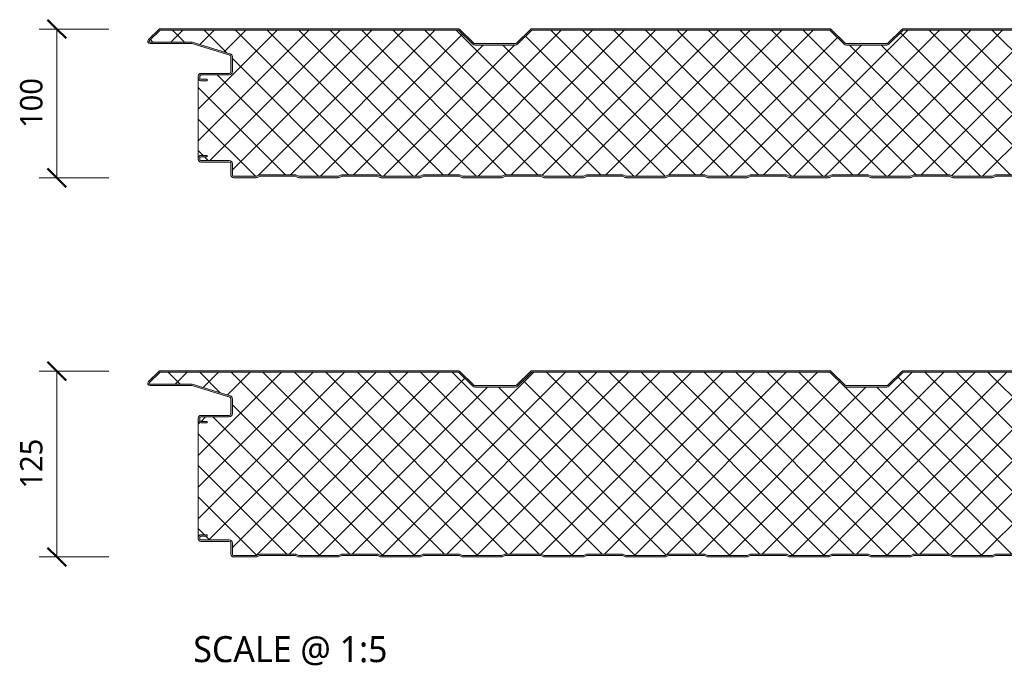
# Model space of a CAD drawing. Header units: millimetres. Extents: x 236 to 8441, y -357 to 1545.
# Tile 1 of 10: x 236 to 899, y 662 to 1098. Entities that reach past the tile are written whole.
import ezdxf

# ---------------------------------------------------------------- set-up
doc = ezdxf.new("R2010")
doc.units = ezdxf.units.MM
for name, color, linetype, lineweight in [('A-ANNO-DIMS', 211, 'Continuous', 9), ('A-ANNO-DIMS-5', 211, 'Continuous', 9), ('A-DETL-GENF', 92, 'Continuous', 13), ('G-ANNO-TEXT', 231, 'Continuous', 9)]:
    doc.layers.add(name, color=color, linetype=linetype, lineweight=lineweight)
doc.styles.add('Yu Gothic', font='Yu Gothic.ttf', dxfattribs={"height": 15})
doc.styles.add('Yu Gothic_1', font='Yu Gothic.ttf', dxfattribs={"height": 17.5})
doc.dimstyles.new('Diagonal', dxfattribs={"dimscale": 304.8, "dimtxt": 17.413553, "dimasz": 0.04101, "dimexe": 0.03937, "dimexo": 0.024606, "dimgap": 0.024606, "dimtad": 1, "dimdec": 0, "dimzin": 0, "dimdsep": 46, "dimtxsty": 'Yu Gothic', "dimblk1": 'OBLIQUE', "dimblk2": 'OBLIQUE', "dimsah": 1, "dimcen": 0.09, "dimazin": 0, "dimtfac": 1, "dimtdec": 4, "dimtix": 1, "dimtmove": 0, "dimatfit": 3, "dimfxl": 1, "dimtvp": 1, "dimtfill": 1, "dimtolj": 1, "dimtzin": 0, "dimarcsym": 2})

# ---------------------------------------------------------------- blocks, each defined once
blk = doc.blocks.new('HFX 1000 - 3 RIB - FINELINE - HFX 1000 100mm - 3 RIB - FINELINE-4449114-ALL PANELS 5')
at = {"layer": 'A-DETL-GENF'}
h = blk.add_hatch(color=256, dxfattribs=at)
h.paths.add_polyline_path([(1.9, 0), (17.49, 0.06), (17.94, 0.22), (19.54, 1), (43.5, 1), (45.51, 0.06), (46, 0), (72.49, 0.06), (72.94, 0.22), (74.5, 1), (98.5, 1), (100.51, 0.06), (101, 0), (127.49, 0.06), (127.94, 0.22), (129.5, 1), (153.61, 0.95), (155.51, 0.06), (156, 0), (182.49, 0.06), (182.94, 0.22), (184.5, 1), (208.5, 1), (210.51, 0.06), (211.47, 0), (237.49, 0.06), (237.94, 0.22), (239.5, 1), (263.5, 1), (265.51, 0.06), (266, 0), (292.49, 0.06), (292.94, 0.22), (294.5, 1), (318.5, 1), (320.51, 0.06), (321, 0), (347.49, 0.06), (347.94, 0.22), (349.5, 1), (373.5, 1), (375.51, 0.06), (376, 0), (402.49, 0.06), (402.99, 0.25), (404.5, 1), (428.5, 1), (430.51, 0.06), (431, 0), (457.49, 0.06), (457.94, 0.22), (459.5, 1), (483.5, 1), (485.51, 0.06), (486, 0), (512.49, 0.06), (512.94, 0.22), (514.5, 1), (538.5, 1), (540.51, 0.06), (541, 0), (567.49, 0.06), (567.94, 0.22), (569.5, 1), (593.5, 1), (595.51, 0.06), (596, 0), (622.49, 0.06), (622.94, 0.22), (624.5, 1), (648.5, 1), (650.51, 0.06), (651, 0), (677.49, 0.06), (677.94, 0.22), (679.5, 1), (703.5, 1), (705.51, 0.06), (706, 0), (732.49, 0.06), (732.94, 0.22), (734.59, 1), (758.5, 1), (760.51, 0.06), (761, 0), (787.49, 0.06), (787.94, 0.22), (789.5, 1), (813.5, 1), (815.51, 0.06), (816, 0), (842.49, 0.06), (842.94, 0.22), (844.5, 1), (868.5, 1), (870.51, 0.06), (871, 0), (897.49, 0.06), (897.94, 0.22), (899.5, 1), (923.5, 1), (925.51, 0.06), (926, 0), (952.49, 0.06), (952.94, 0.22), (954.5, 1), (978.5, 1), (980.51, 0.06), (981, 0), (996.6, 0.05), (996.67, 0.06), (997.1, 0.24), (997.48, 0.53), (997.8, 1), (997.94, 1.33), (998, 2.18), (998, 5.96), (997.9, 6.53), (997.76, 6.86), (997.48, 7.23), (997, 7.58), (993.22, 9.76), (992.79, 9.94), (992.32, 10), (978.89, 10.04), (978.6, 10.16), (978.35, 10.35), (978.16, 10.6), (978.04, 10.89), (978, 11.2), (978, 13.2), (977.94, 13.67), (977.76, 14.1), (977.48, 14.47), (977, 14.8), (976.67, 14.94), (976.2, 15), (972, 15), (972, 14), (976.41, 13.97), (976.77, 13.77), (976.98, 13.41), (977, 13.2), (977, 11.2), (977.08, 10.63), (977.3, 10.1), (977.65, 9.64), (978.1, 9.29), (978.74, 9.06), (979.2, 9), (992.54, 9), (996.77, 6.53), (996.98, 6.17), (997, 5.96), (996.98, 1.59), (996.77, 1.23), (996.41, 1.03), (996.2, 1), (980.74, 1), (978.63, 2), (954.27, 2), (952.27, 1), (925.74, 1), (923.74, 2), (899.27, 2), (897.27, 1), (870.74, 1), (868.74, 2), (844.27, 2), (842.27, 1), (815.74, 1), (813.74, 2), (789.27, 2), (787.27, 1), (760.74, 1), (758.74, 2), (734.27, 2), (732.27, 1), (705.74, 1), (703.74, 2), (679.27, 2), (677.27, 1), (650.74, 1), (648.74, 2), (624.27, 2), (622.27, 1), (595.74, 1), (593.74, 2), (569.27, 2), (567.27, 1), (540.74, 1), (538.74, 2), (514.27, 2), (512.27, 1), (485.74, 1), (483.74, 2), (459.27, 2), (457.27, 1), (430.74, 1), (428.74, 2), (404.27, 2), (402.27, 1), (375.74, 1), (373.74, 2), (349.27, 2), (347.27, 1), (320.74, 1), (318.74, 2), (294.27, 2), (292.27, 1), (265.74, 1), (263.74, 2), (239.27, 2), (237.27, 1), (210.74, 1), (208.74, 2), (184.27, 2), (182.27, 1), (155.74, 1), (153.74, 2), (129.27, 2), (127.27, 1), (100.74, 1), (98.74, 2), (74.27, 2), (72.27, 1), (45.74, 1), (43.74, 2), (19.27, 2), (17.27, 1), (1.59, 1.03), (1.23, 1.23), (1.03, 1.59), (1, 2.22), (1, 9.3), (0.93, 9.87), (0.71, 10.4), (0.36, 10.86), (-0.1, 11.21), (-0.63, 11.43), (-1.2, 11.5), (-20.41, 11.53), (-20.77, 11.73), (-20.97, 12.09), (-21, 12.3), (-20.97, 13.41), (-20.77, 13.77), (-20.41, 13.97), (-20.2, 14), (-16, 14), (-16, 15), (-20.41, 14.97), (-20.67, 14.94), (-21.1, 14.76), (-21.47, 14.47), (-21.76, 14.1), (-21.94, 13.67), (-22, 13.2), (-22, 12.3), (-21.9, 11.73), (-21.76, 11.4), (-21.47, 11.03), (-21, 10.7), (-20.67, 10.56), (-20.2, 10.5), (-0.89, 10.46), (-0.6, 10.34), (-0.35, 10.15), (-0.16, 9.9), (-0.04, 9.61), (0, 9.3), (0, 1.8), (0.06, 1.33), (0.24, 0.9), (0.53, 0.53), (1, 0.2), (1.33, 0.06), (1.8, 0)])
h.paths.add_polyline_path([(976.2, 65.19), (976.67, 65.26), (977.1, 65.44), (977.48, 65.72), (977.76, 66.09), (977.94, 66.53), (978, 66.99), (978.04, 69.31), (978.16, 69.59), (978.35, 69.84), (978.63, 70.05), (978.89, 70.15), (979.2, 70.19), (992.54, 70.22), (992.79, 70.26), (993.22, 70.44), (997.1, 72.67), (997.48, 72.96), (997.76, 73.33), (997.94, 73.77), (998, 74.23), (998, 78.39), (997.94, 78.86), (997.76, 79.29), (997.48, 79.67), (997, 79.99), (996.6, 80.14), (996.04, 80.19), (966.68, 80.15), (966.6, 80.14), (966.18, 79.97), (965.23, 79.32), (964.77, 79.32), (964.36, 79.52), (964.2, 79.7), (963.65, 80.04), (963.41, 80.14), (962.95, 80.19), (953.89, 80.24), (953.47, 80.46), (953.35, 80.55), (953.16, 80.79), (953.04, 81.08), (953, 81.39), (953, 88.39), (952.94, 88.86), (952.65, 89.44), (952.48, 89.67), (952, 89.99), (951.67, 90.13), (950.84, 90.19), (913.85, 90.23), (913.56, 90.35), (913.07, 90.77), (903.63, 99.9), (903.47, 99.99), (902.99, 100.15), (902.66, 100.19), (702.34, 100.15), (702.05, 100.07), (701.61, 99.83), (701.41, 99.68), (691.73, 90.34), (691.48, 90.23), (691.03, 90.19), (663.85, 90.23), (663.56, 90.35), (663.05, 90.8), (653.61, 99.92), (653.55, 99.96), (652.99, 100.15), (652.66, 100.19), (452.34, 100.15), (452.06, 100.07), (451.71, 99.91), (451.41, 99.68), (441.74, 90.34), (441.32, 90.21), (441.18, 90.19), (413.85, 90.23), (413.56, 90.35), (413.07, 90.77), (403.62, 99.91), (403.44, 100.01), (402.99, 100.15), (402.67, 100.19), (202.34, 100.15), (202.01, 100.06), (201.68, 99.89), (201.41, 99.68), (191.74, 90.34), (191.48, 90.23), (191.18, 90.19), (163.85, 90.23), (163.45, 90.44), (163.01, 90.84), (153.59, 99.93), (153.45, 100.01), (152.99, 100.15), (152.67, 100.19), (-47.66, 100.15), (-47.79, 100.14), (-48.22, 99.96), (-48.7, 99.58), (-55.75, 92.65), (-55.95, 92.11), (-55.99, 91.93), (-55.95, 91.44), (-55.88, 91.19), (-55.7, 90.86), (-55.44, 90.58), (-55.13, 90.37), (-54.54, 90.21), (-53.99, 90.19), (-26.2, 90.15), (-0.56, 82.27), (-0.33, 82.09), (-0.15, 81.85), (-0.04, 81.56), (0, 81.26), (-0.04, 71.08), (-0.16, 70.79), (-0.35, 70.55), (-0.63, 70.34), (-0.89, 70.24), (-1.2, 70.19), (-20.41, 70.17), (-20.67, 70.13), (-21.1, 69.95), (-21.47, 69.67), (-21.8, 69.19), (-21.94, 68.86), (-22, 68.39), (-22, 66.99), (-21.94, 66.53), (-21.76, 66.09), (-21.47, 65.72), (-21.1, 65.44), (-20.67, 65.26), (-20.2, 65.19), (-16, 65.19), (-16, 66.19), (-20.41, 66.22), (-20.77, 66.43), (-20.97, 66.79), (-21, 66.99), (-20.97, 68.6), (-20.77, 68.96), (-20.41, 69.17), (-20.2, 69.19), (-1.2, 69.19), (-0.63, 69.27), (-0.1, 69.49), (0.36, 69.84), (0.71, 70.29), (0.93, 70.83), (1, 71.39), (1, 81.26), (0.93, 81.82), (0.72, 82.34), (0.39, 82.79), (-0.05, 83.14), (-0.56, 83.37), (-26.2, 91.19), (-54.54, 91.21), (-54.82, 91.37), (-54.97, 91.62), (-54.99, 91.87), (-54.88, 92.14), (-54.67, 92.37), (-47.66, 99.19), (152.99, 99.19), (162.62, 89.82), (163.07, 89.48), (163.6, 89.27), (164.16, 89.19), (191.18, 89.19), (191.74, 89.27), (192.26, 89.48), (192.71, 89.82), (202.34, 99.19), (402.99, 99.19), (412.62, 89.82), (413.07, 89.48), (413.59, 89.27), (414.15, 89.19), (441.18, 89.19), (441.74, 89.27), (442.26, 89.48), (442.71, 89.82), (452.34, 99.19), (652.99, 99.19), (662.62, 89.82), (663.07, 89.48), (663.59, 89.27), (664.15, 89.19), (691.17, 89.19), (691.73, 89.27), (692.26, 89.48), (692.71, 89.82), (702.34, 99.19), (902.99, 99.19), (912.62, 89.82), (913.07, 89.48), (913.59, 89.27), (914.15, 89.19), (951.41, 89.17), (951.77, 88.96), (951.98, 88.6), (952, 88.39), (952, 81.39), (952.08, 80.83), (952.3, 80.29), (952.65, 79.84), (953.1, 79.49), (953.63, 79.27), (954.2, 79.19), (963.33, 79.19), (963.65, 78.82), (964.05, 78.53), (964.51, 78.35), (965, 78.29), (965.67, 78.42), (965.95, 78.53), (966.36, 78.82), (966.68, 79.19), (996.41, 79.17), (996.77, 78.96), (996.98, 78.6), (997, 78.39), (996.98, 74.03), (996.77, 73.67), (996.6, 73.54), (992.54, 71.19), (979.2, 71.19), (978.63, 71.12), (978.1, 70.9), (977.65, 70.55), (977.3, 70.09), (977.08, 69.56), (977, 68.99), (976.98, 66.79), (976.77, 66.43), (976.41, 66.22), (976.2, 66.19), (972, 66.19), (972, 65.19), (972.99, 65.19)])
h = blk.add_hatch(dxfattribs=at)
h.set_pattern_fill('FP_3', color=256, style=0, pattern_type=2)
h.set_pattern_definition([(45, (-378.583, -991.559), (-10.6066, 10.6066), []), (135, (-378.583, -991.559), (-10.6066, -10.6066), [])])
h.paths.add_polyline_path([(17.27, 1), (19.27, 2), (43.74, 2), (45.74, 1), (72.27, 1), (74.27, 2), (98.74, 2), (100.74, 1), (127.27, 1), (129.27, 2), (153.74, 2), (155.74, 1), (182.27, 1), (184.27, 2), (208.74, 2), (210.74, 1), (237.27, 1), (239.27, 2), (263.74, 2), (265.74, 1), (292.27, 1), (294.27, 2), (318.74, 2), (320.74, 1), (347.27, 1), (349.27, 2), (373.74, 2), (375.74, 1), (402.27, 1), (404.27, 2), (428.74, 2), (430.74, 1), (457.27, 1), (459.27, 2), (483.74, 2), (485.74, 1), (512.27, 1), (514.27, 2), (538.74, 2), (540.74, 1), (567.27, 1), (569.27, 2), (593.74, 2), (595.74, 1), (622.27, 1), (624.27, 2), (648.74, 2), (650.74, 1), (677.27, 1), (679.27, 2), (703.74, 2), (705.74, 1), (732.27, 1), (734.27, 2), (758.74, 2), (760.74, 1), (787.27, 1), (789.27, 2), (813.74, 2), (815.74, 1), (842.27, 1), (844.27, 2), (868.74, 2), (870.74, 1), (897.27, 1), (899.27, 2), (923.74, 2), (925.74, 1), (952.27, 1), (954.27, 2), (978.74, 2), (980.74, 1), (996.41, 1.03), (996.77, 1.23), (996.9, 1.4), (997, 1.8), (997, 5.96), (996.9, 6.36), (996.6, 6.65), (992.54, 9), (979.2, 9), (978.63, 9.07), (978.1, 9.29), (977.65, 9.64), (977.3, 10.1), (977.08, 10.63), (977, 11.2), (977, 13.2), (976.9, 13.6), (976.6, 13.89), (976.2, 14), (972, 14), (972, 15), (976.2, 15), (976.67, 14.94), (977.1, 14.76), (977.48, 14.47), (977.76, 14.1), (977.94, 13.67), (978, 13.2), (978, 66.99), (977.94, 66.53), (977.76, 66.09), (977.48, 65.72), (977.1, 65.44), (976.67, 65.26), (976.2, 65.19), (972, 65.19), (972, 66.19), (976.41, 66.22), (976.77, 66.43), (976.9, 66.59), (977, 66.99), (977, 68.99), (977.08, 69.56), (977.3, 70.09), (977.65, 70.55), (978.1, 70.9), (978.63, 71.12), (979.2, 71.19), (992.54, 71.19), (996.77, 73.67), (996.9, 73.83), (997, 74.23), (997, 78.39), (996.9, 78.79), (996.6, 79.09), (996.2, 79.19), (966.68, 79.19), (966.36, 78.82), (965.95, 78.53), (965.49, 78.35), (965, 78.29), (964.51, 78.35), (964.05, 78.53), (963.65, 78.82), (963.33, 79.19), (954.2, 79.19), (953.63, 79.27), (953.1, 79.49), (952.65, 79.84), (952.3, 80.29), (952.08, 80.83), (952, 81.39), (952, 88.39), (951.9, 88.79), (951.6, 89.09), (951.2, 89.19), (914.15, 89.19), (913.59, 89.27), (913.07, 89.48), (912.62, 89.82), (902.99, 99.19), (702.34, 99.19), (692.71, 89.82), (692.26, 89.48), (691.73, 89.27), (691.17, 89.19), (664.15, 89.19), (663.59, 89.27), (663.07, 89.48), (662.62, 89.82), (652.99, 99.19), (452.34, 99.19), (442.71, 89.82), (442.26, 89.48), (441.74, 89.27), (441.18, 89.19), (414.15, 89.19), (413.59, 89.27), (413.07, 89.48), (412.62, 89.82), (402.99, 99.19), (202.34, 99.19), (192.71, 89.82), (192.26, 89.48), (191.74, 89.27), (191.18, 89.19), (164.16, 89.19), (163.6, 89.27), (163.07, 89.48), (162.62, 89.82), (152.99, 99.19), (-47.66, 99.19), (-54.91, 92.11), (-54.97, 91.99), (-54.95, 91.57), (-54.79, 91.34), (-54.54, 91.21), (-54.4, 91.19), (-26.2, 91.19), (-0.56, 83.37), (-0.05, 83.14), (0.39, 82.79), (0.72, 82.34), (0.93, 81.82), (1, 81.26), (1, 71.39), (0.93, 70.83), (0.71, 70.29), (0.36, 69.84), (-0.1, 69.49), (-0.63, 69.27), (-1.2, 69.19), (-20.41, 69.17), (-20.77, 68.96), (-20.89, 68.79), (-21, 68.39), (-21, 66.99), (-20.89, 66.59), (-20.6, 66.3), (-20.2, 66.19), (-16, 66.19), (-16, 65.19), (-20.2, 65.19), (-20.67, 65.26), (-21.1, 65.44), (-21.47, 65.72), (-21.76, 66.09), (-21.94, 66.53), (-22, 66.99), (-22, 13.2), (-21.94, 13.67), (-21.76, 14.1), (-21.47, 14.47), (-21.1, 14.76), (-20.67, 14.94), (-20.2, 15), (-16, 15), (-16, 14), (-20.41, 13.97), (-20.77, 13.77), (-20.89, 13.6), (-21, 13.2), (-21, 12.3), (-20.89, 11.9), (-20.6, 11.61), (-20.2, 11.5), (-1.2, 11.5), (-0.63, 11.43), (-0.1, 11.21), (0.36, 10.86), (0.71, 10.4), (0.93, 9.87), (1, 9.3), (1, 1.8), (1.11, 1.4), (1.4, 1.11), (1.8, 1)])
for p, q in [((-48.59, 99.68), (-55.51, 92.94)), ((152.67, 100.19), (-47.33, 100.19)), ((163.32, 90.53), (153.93, 99.68)), ((201.41, 99.68), (192.02, 90.53)), ((402.67, 100.19), (202.67, 100.19)), ((413.32, 90.53), (403.92, 99.68)), ((451.41, 99.68), (442.01, 90.53)), ((652.66, 100.19), (452.66, 100.19)), ((-47.66, 99.19), (-54.82, 92.22)), ((152.99, 99.19), (-47.66, 99.19)), ((162.62, 89.82), (152.99, 99.19)), ((202.34, 99.19), (192.71, 89.82)), ((402.99, 99.19), (202.34, 99.19)), ((412.62, 89.82), (402.99, 99.19)), ((452.34, 99.19), (442.71, 89.82)), ((652.99, 99.19), (452.34, 99.19)), ((-54.4, 91.19), (-26.2, 91.19)), ((-54.4, 90.19), (-26.35, 90.19)), ((-26.35, 90.19), (-0.85, 82.41)), ((-26.2, 91.19), (-0.56, 83.37)), ((191.18, 90.19), (164.16, 90.19)), ((191.18, 89.19), (164.16, 89.19)), ((441.18, 90.19), (414.15, 90.19)), ((441.18, 89.19), (414.15, 89.19)), ((0, 81.26), (0, 71.39)), ((1, 81.26), (1, 71.39)), ((-22, 68.39), (-22, 66.99)), ((-22, 66.99), (-22, 13.2)), ((-21, 68.39), (-21, 66.99)), ((-1.2, 70.19), (-20.2, 70.19)), ((-1.2, 69.19), (-20.2, 69.19)), ((-20.2, 66.19), (-16, 66.19)), ((-16, 65.19), (-20.2, 65.19)), ((-16, 66.19), (-16, 65.19)), ((-20.2, 15), (-16, 15)), ((-16, 14), (-20.2, 14)), ((-16, 15), (-16, 14)), ((-22, 13.2), (-22, 12.3)), ((-21, 13.2), (-21, 12.3)), ((-20.2, 11.5), (-1.2, 11.5)), ((-20.2, 10.5), (-1.2, 10.5)), ((0, 9.3), (0, 1.8)), ((1, 9.3), (1, 1.8)), ((1.8, 1), (17.27, 1)), ((17.27, 1), (19.27, 2)), ((17.94, 0.22), (19.5, 1)), ((19.27, 2), (43.74, 2)), ((19.5, 1), (43.5, 1)), ((43.5, 1), (45.06, 0.22)), ((43.74, 2), (45.74, 1)), ((45.74, 1), (72.27, 1)), ((72.27, 1), (74.27, 2)), ((72.94, 0.22), (74.5, 1)), ((74.27, 2), (98.74, 2)), ((74.5, 1), (98.5, 1)), ((98.5, 1), (100.06, 0.22)), ((98.74, 2), (100.74, 1)), ((100.74, 1), (127.27, 1)), ((127.27, 1), (129.27, 2)), ((127.94, 0.22), (129.5, 1)), ((129.27, 2), (153.74, 2)), ((129.5, 1), (153.5, 1)), ((153.5, 1), (155.06, 0.22)), ((153.74, 2), (155.74, 1)), ((155.74, 1), (182.27, 1)), ((182.27, 1), (184.27, 2)), ((182.94, 0.22), (184.5, 1)), ((184.27, 2), (208.74, 2)), ((184.5, 1), (208.5, 1)), ((208.5, 1), (210.06, 0.22)), ((208.74, 2), (210.74, 1)), ((210.74, 1), (237.27, 1)), ((237.27, 1), (239.27, 2)), ((237.94, 0.22), (239.5, 1)), ((239.27, 2), (263.74, 2)), ((239.5, 1), (263.5, 1)), ((263.5, 1), (265.06, 0.22)), ((263.74, 2), (265.74, 1)), ((265.74, 1), (292.27, 1)), ((292.27, 1), (294.27, 2)), ((292.94, 0.22), (294.5, 1)), ((294.27, 2), (318.74, 2)), ((294.5, 1), (318.5, 1)), ((318.5, 1), (320.06, 0.22)), ((318.74, 2), (320.74, 1)), ((320.74, 1), (347.27, 1)), ((347.27, 1), (349.27, 2)), ((347.94, 0.22), (349.5, 1)), ((349.27, 2), (373.74, 2)), ((349.5, 1), (373.5, 1)), ((373.5, 1), (375.06, 0.22)), ((373.74, 2), (375.74, 1)), ((375.74, 1), (402.27, 1)), ((402.27, 1), (404.27, 2)), ((402.94, 0.22), (404.5, 1)), ((404.27, 2), (428.74, 2)), ((404.5, 1), (428.5, 1)), ((428.5, 1), (430.06, 0.22)), ((428.74, 2), (430.74, 1)), ((430.74, 1), (457.27, 1)), ((457.27, 1), (459.27, 2)), ((457.94, 0.22), (459.5, 1)), ((459.27, 2), (483.74, 2)), ((459.5, 1), (483.5, 1)), ((483.5, 1), (485.06, 0.22)), ((483.74, 2), (485.74, 1)), ((485.74, 1), (512.27, 1)), ((486, 0), (512.01, 0)), ((512.27, 1), (514.27, 2)), ((512.94, 0.22), (514.5, 1)), ((514.27, 2), (538.74, 2)), ((514.5, 1), (538.5, 1)), ((1.8, 0), (17.01, 0)), ((46, 0), (72.01, 0)), ((101, 0), (127.01, 0)), ((156, 0), (182.01, 0)), ((211, 0), (237.01, 0)), ((266, 0), (292.01, 0)), ((321, 0), (347.01, 0)), ((376, 0), (402.01, 0)), ((431, 0), (457.01, 0))]:
    blk.add_line(p, q, dxfattribs=at)
for centre, radius, start, end in [((-47.33, 98.39), 1.8, 90, 134.24149), ((152.67, 98.39), 1.8, 45.75851, 90), ((202.67, 98.39), 1.8, 90, 134.24149), ((402.67, 98.39), 1.8, 45.75851, 90), ((452.66, 98.39), 1.8, 90, 134.24149), ((-54.4, 91.79), 1.6, 134.24149, 270), ((-54.4, 91.79), 0.6, 134.24149, 270), ((164.16, 91.39), 2.2, 225.75851, 270), ((164.16, 91.39), 1.2, 225.75851, 270), ((191.18, 91.39), 1.2, 270, 314.24149), ((191.18, 91.39), 2.2, 270, 314.24149), ((414.15, 91.39), 2.2, 225.75851, 270), ((414.15, 91.39), 1.2, 225.75851, 270), ((441.18, 91.39), 1.2, 270, 314.24149), ((441.18, 91.39), 2.2, 270, 314.24149), ((-1.2, 81.26), 1.2, 360, 73.02327), ((-1.2, 81.26), 2.2, 360, 73.02327), ((-20.2, 68.39), 1.8, 90, 180), ((-20.2, 66.99), 1.8, 180, 270), ((-20.2, 68.39), 0.8, 90, 180), ((-20.2, 68.39), 0.8, 150, 180), ((-20.2, 66.99), 0.8, 180, 210), ((-20.2, 66.99), 0.8, 180, 270), ((-1.2, 71.39), 1.2, 270, 360), ((-1.2, 71.39), 2.2, 270, 360), ((-20.2, 13.2), 1.8, 90, 180), ((-20.2, 13.2), 0.8, 90, 180), ((-20.2, 13.2), 0.8, 150, 180), ((-20.2, 12.3), 1.8, 180, 270), ((-20.2, 12.3), 0.8, 180, 210), ((-20.2, 12.3), 0.8, 180, 270), ((-1.2, 9.3), 2.2, 0, 90), ((-1.2, 9.3), 1.2, 360, 90), ((1.8, 1.8), 1.8, 180, 270), ((1.8, 1.8), 0.8, 180, 210), ((1.8, 1.8), 0.8, 180, 270), ((17.01, 2.1), 2.1, 270, 296.56505), ((46, 2.1), 2.1, 243.43495, 270), ((72.01, 2.1), 2.1, 270, 296.56505), ((101, 2.1), 2.1, 243.43495, 270), ((127.01, 2.1), 2.1, 270, 296.56505), ((156, 2.1), 2.1, 243.43495, 270), ((182.01, 2.1), 2.1, 270, 296.56505), ((211, 2.1), 2.1, 243.43495, 270), ((237.01, 2.1), 2.1, 270, 296.56505), ((266, 2.1), 2.1, 243.43495, 270), ((292.01, 2.1), 2.1, 270, 296.56505), ((321, 2.1), 2.1, 243.43495, 270), ((347.01, 2.1), 2.1, 270, 296.56505), ((376, 2.1), 2.1, 243.43495, 270), ((402.01, 2.1), 2.1, 270, 296.56505), ((431, 2.1), 2.1, 243.43495, 270), ((457.01, 2.1), 2.1, 270, 296.56505), ((486, 2.1), 2.1, 243.43495, 270), ((512.01, 2.1), 2.1, 270, 296.56505)]:
    blk.add_arc(centre, radius, start, end, dxfattribs=at)
blk = doc.blocks.new('HFX 1000 - 3 RIB - FINELINE - HFX 1000 125mm - 3 RIB - FINELINE-4449116-ALL PANELS 5')
at = {"layer": 'A-DETL-GENF'}
h = blk.add_hatch(color=256, dxfattribs=at)
h.paths.add_polyline_path([(1.8, 0), (17.49, 0.06), (17.94, 0.22), (19.5, 1), (43.5, 1), (45.51, 0.06), (46, 0), (72.49, 0.06), (72.94, 0.22), (74.5, 1), (98.5, 1), (100.51, 0.06), (101, 0), (127.49, 0.06), (127.94, 0.22), (129.5, 1), (153.5, 1), (155.51, 0.06), (156, 0), (182.49, 0.06), (182.94, 0.22), (184.5, 1), (208.5, 1), (210.51, 0.06), (211.47, 0), (237.49, 0.06), (237.94, 0.22), (239.57, 1), (263.5, 1), (265.51, 0.06), (266, 0), (292.49, 0.06), (292.94, 0.22), (294.5, 1), (318.5, 1), (320.51, 0.06), (321, 0), (347.49, 0.06), (347.94, 0.22), (349.5, 1), (373.5, 1), (375.51, 0.06), (376, 0), (402.49, 0.06), (402.94, 0.22), (404.5, 1), (428.5, 1), (430.51, 0.06), (431, 0), (457.49, 0.06), (457.94, 0.22), (459.5, 1), (483.5, 1), (485.51, 0.06), (486, 0), (512.49, 0.06), (512.94, 0.22), (514.5, 1), (538.5, 1), (540.51, 0.06), (541, 0), (567.49, 0.06), (567.94, 0.22), (569.5, 1), (593.5, 1), (595.51, 0.06), (596, 0), (622.49, 0.06), (622.94, 0.22), (624.5, 1), (648.5, 1), (650.51, 0.06), (651, 0), (677.49, 0.06), (677.94, 0.22), (679.5, 1), (703.5, 1), (705.51, 0.06), (706, 0), (732.49, 0.06), (732.94, 0.22), (734.53, 1), (758.5, 1), (760.51, 0.06), (761, 0), (787.49, 0.06), (787.94, 0.22), (789.5, 1), (813.5, 1), (815.51, 0.06), (816, 0), (842.49, 0.06), (842.94, 0.22), (844.5, 1), (868.5, 1), (870.51, 0.06), (871, 0), (897.49, 0.06), (897.94, 0.22), (899.5, 1), (923.5, 1), (925.51, 0.06), (926, 0), (952.49, 0.06), (952.94, 0.22), (954.5, 1), (978.5, 1), (980.51, 0.06), (981, 0), (996.6, 0.05), (996.67, 0.06), (997.1, 0.24), (997.48, 0.53), (997.8, 1), (997.94, 1.33), (998, 2.18), (998, 5.96), (997.9, 6.53), (997.76, 6.86), (997.48, 7.23), (997, 7.58), (993.22, 9.76), (992.79, 9.94), (992.32, 10), (978.89, 10.04), (978.6, 10.16), (978.35, 10.35), (978.16, 10.6), (978.04, 10.89), (978, 11.2), (978, 13.2), (977.94, 13.67), (977.76, 14.1), (977.48, 14.47), (977, 14.8), (976.67, 14.94), (976.2, 15), (972, 15), (972, 14), (976.41, 13.97), (976.77, 13.77), (976.98, 13.41), (977, 13.2), (977, 11.2), (977.08, 10.63), (977.3, 10.1), (977.65, 9.64), (978.1, 9.29), (978.74, 9.06), (979.2, 9), (992.54, 9), (996.77, 6.53), (996.98, 6.17), (997, 5.96), (996.98, 1.59), (996.77, 1.23), (996.41, 1.03), (996.2, 1), (980.74, 1), (978.63, 2), (954.27, 2), (952.27, 1), (925.74, 1), (923.74, 2), (899.27, 2), (897.27, 1), (870.74, 1), (868.74, 2), (844.27, 2), (842.27, 1), (815.74, 1), (813.74, 2), (789.27, 2), (787.27, 1), (760.74, 1), (758.74, 2), (734.27, 2), (732.27, 1), (705.74, 1), (703.74, 2), (679.27, 2), (677.27, 1), (650.74, 1), (648.74, 2), (624.27, 2), (622.27, 1), (595.74, 1), (593.74, 2), (569.27, 2), (567.27, 1), (540.74, 1), (538.74, 2), (514.27, 2), (512.27, 1), (485.74, 1), (483.74, 2), (459.27, 2), (457.27, 1), (430.74, 1), (428.74, 2), (404.27, 2), (402.27, 1), (375.74, 1), (373.74, 2), (349.27, 2), (347.27, 1), (320.74, 1), (318.74, 2), (294.27, 2), (292.27, 1), (265.74, 1), (263.74, 2), (239.27, 2), (237.27, 1), (210.74, 1), (208.74, 2), (184.27, 2), (182.27, 1), (155.74, 1), (153.74, 2), (129.27, 2), (127.27, 1), (100.74, 1), (98.74, 2), (74.27, 2), (72.27, 1), (45.74, 1), (43.74, 2), (19.27, 2), (17.27, 1), (1.59, 1.03), (1.23, 1.23), (1.03, 1.59), (1, 2), (1, 9.3), (0.93, 9.87), (0.71, 10.4), (0.36, 10.86), (-0.1, 11.21), (-0.63, 11.43), (-1.2, 11.5), (-20.41, 11.53), (-20.77, 11.73), (-20.97, 12.09), (-21, 12.3), (-20.97, 13.41), (-20.77, 13.77), (-20.41, 13.97), (-20.2, 14), (-16, 14), (-16, 15), (-20.41, 14.97), (-20.67, 14.94), (-21.1, 14.76), (-21.47, 14.47), (-21.76, 14.1), (-21.94, 13.67), (-22, 13.2), (-22, 12.3), (-21.9, 11.73), (-21.76, 11.4), (-21.47, 11.03), (-21, 10.7), (-20.67, 10.56), (-20.2, 10.5), (-0.89, 10.46), (-0.6, 10.34), (-0.35, 10.15), (-0.1, 9.75), (-0.04, 9.61), (0, 9.3), (0.02, 1.68), (0.11, 1.22), (0.24, 0.9), (0.53, 0.53), (1, 0.2), (1.33, 0.06), (1.59, 0.03)])
h.paths.add_polyline_path([(976.2, 90.19), (976.67, 90.26), (977.1, 90.44), (977.48, 90.72), (977.76, 91.09), (977.94, 91.53), (978, 91.99), (978.04, 94.31), (978.16, 94.59), (978.35, 94.84), (978.63, 95.05), (978.89, 95.15), (979.2, 95.19), (992.54, 95.22), (992.79, 95.26), (993.22, 95.44), (997.1, 97.67), (997.48, 97.96), (997.76, 98.33), (997.94, 98.77), (998, 99.23), (998, 103.39), (997.94, 103.86), (997.76, 104.29), (997.48, 104.67), (997, 104.99), (996.6, 105.14), (996.04, 105.19), (966.68, 105.15), (966.6, 105.14), (966.18, 104.97), (965.23, 104.32), (964.77, 104.32), (964.36, 104.52), (964.2, 104.7), (963.65, 105.04), (963.41, 105.14), (962.95, 105.19), (953.89, 105.24), (953.6, 105.36), (953.35, 105.55), (953.1, 105.94), (953.04, 106.08), (953, 106.39), (953, 113.39), (952.94, 113.86), (952.65, 114.44), (952.48, 114.67), (952, 114.99), (951.67, 115.13), (950.84, 115.19), (913.85, 115.23), (913.56, 115.35), (913.07, 115.77), (903.92, 124.68), (903.39, 125.03), (902.99, 125.15), (902.66, 125.19), (702.34, 125.15), (702.1, 125.09), (701.69, 124.9), (701.41, 124.68), (691.73, 115.34), (691.48, 115.23), (691.06, 115.19), (663.85, 115.23), (663.56, 115.35), (663.07, 115.77), (653.64, 124.89), (653.52, 124.97), (652.99, 125.15), (652.66, 125.19), (452.34, 125.15), (452.11, 125.1), (451.78, 124.96), (451.41, 124.68), (441.74, 115.34), (441.29, 115.21), (441.18, 115.19), (413.85, 115.23), (413.56, 115.35), (413.07, 115.77), (403.63, 124.91), (403.36, 125.04), (402.99, 125.15), (402.67, 125.19), (202.34, 125.15), (202.07, 125.08), (201.77, 124.95), (201.41, 124.68), (191.74, 115.34), (191.48, 115.23), (191.18, 115.19), (163.85, 115.23), (163.57, 115.35), (163.07, 115.77), (153.93, 124.68), (153.5, 124.98), (152.99, 125.15), (152.67, 125.19), (-47.66, 125.15), (-47.79, 125.14), (-48.22, 124.96), (-48.7, 124.58), (-55.75, 117.65), (-55.95, 117.11), (-55.98, 116.71), (-55.95, 116.44), (-55.88, 116.19), (-55.7, 115.86), (-55.44, 115.58), (-55.13, 115.37), (-54.54, 115.21), (-53.99, 115.19), (-26.2, 115.15), (-0.56, 107.27), (-0.33, 107.09), (-0.15, 106.85), (-0.04, 106.56), (0, 106.14), (-0.04, 96.08), (-0.16, 95.79), (-0.35, 95.55), (-0.63, 95.34), (-0.89, 95.24), (-1.2, 95.19), (-20.41, 95.17), (-20.67, 95.13), (-21.1, 94.95), (-21.47, 94.67), (-21.8, 94.19), (-21.94, 93.86), (-22, 93.39), (-22, 91.99), (-21.94, 91.53), (-21.76, 91.09), (-21.47, 90.72), (-21.1, 90.44), (-20.67, 90.26), (-20.2, 90.19), (-16, 90.19), (-16, 91.19), (-20.41, 91.22), (-20.77, 91.43), (-20.97, 91.79), (-21, 91.99), (-20.97, 93.6), (-20.77, 93.96), (-20.41, 94.17), (-20.2, 94.19), (-1.2, 94.19), (-0.63, 94.27), (-0.1, 94.49), (0.36, 94.84), (0.71, 95.29), (0.93, 95.83), (1, 96.39), (1, 106.26), (0.93, 106.83), (0.72, 107.34), (0.39, 107.79), (-0.05, 108.14), (-0.56, 108.37), (-26.2, 116.19), (-54.54, 116.21), (-54.82, 116.37), (-54.95, 116.57), (-54.99, 116.87), (-54.88, 117.14), (-54.67, 117.37), (-47.66, 124.19), (152.99, 124.19), (162.62, 114.82), (163.07, 114.48), (163.6, 114.27), (164.16, 114.19), (191.18, 114.19), (191.74, 114.27), (192.26, 114.48), (192.71, 114.82), (202.34, 124.19), (402.99, 124.19), (412.62, 114.82), (413.07, 114.48), (413.59, 114.27), (414.15, 114.19), (441.18, 114.19), (441.74, 114.27), (442.26, 114.48), (442.71, 114.82), (452.34, 124.19), (652.99, 124.19), (662.62, 114.82), (663.07, 114.48), (663.59, 114.27), (664.15, 114.19), (691.17, 114.19), (691.73, 114.27), (692.26, 114.48), (692.71, 114.82), (702.34, 124.19), (902.99, 124.19), (912.62, 114.82), (913.07, 114.48), (913.59, 114.27), (914.15, 114.19), (951.41, 114.17), (951.77, 113.96), (951.98, 113.6), (952, 113.39), (952, 106.39), (952.08, 105.83), (952.3, 105.29), (952.65, 104.84), (953.1, 104.49), (953.63, 104.27), (954.2, 104.19), (963.33, 104.19), (963.65, 103.82), (964.05, 103.53), (964.51, 103.35), (965, 103.29), (965.67, 103.42), (965.95, 103.53), (966.36, 103.82), (966.68, 104.19), (996.41, 104.17), (996.77, 103.96), (996.98, 103.6), (997, 103.39), (996.98, 99.03), (996.77, 98.67), (996.6, 98.54), (992.54, 96.19), (979.2, 96.19), (978.63, 96.12), (978.1, 95.9), (977.65, 95.55), (977.3, 95.09), (977.08, 94.56), (977, 93.99), (976.98, 91.79), (976.77, 91.43), (976.41, 91.22), (976.2, 91.19), (972, 91.19), (972, 90.19), (972.99, 90.19)])
h = blk.add_hatch(dxfattribs=at)
h.set_pattern_fill('FP_4', color=256, style=0, pattern_type=2)
h.set_pattern_definition([(45, (-378.583, -736.559), (-10.6066, 10.6066), []), (135, (-378.583, -736.559), (-10.6066, -10.6066), [])])
h.paths.add_polyline_path([(17.27, 1), (19.27, 2), (43.74, 2), (45.74, 1), (72.27, 1), (74.27, 2), (98.74, 2), (100.74, 1), (127.27, 1), (129.27, 2), (153.74, 2), (155.74, 1), (182.27, 1), (184.27, 2), (208.74, 2), (210.74, 1), (237.27, 1), (239.27, 2), (263.74, 2), (265.74, 1), (292.27, 1), (294.27, 2), (318.74, 2), (320.74, 1), (347.27, 1), (349.27, 2), (373.74, 2), (375.74, 1), (402.27, 1), (404.27, 2), (428.74, 2), (430.74, 1), (457.27, 1), (459.27, 2), (483.74, 2), (485.74, 1), (512.27, 1), (514.27, 2), (538.74, 2), (540.74, 1), (567.27, 1), (569.27, 2), (593.74, 2), (595.74, 1), (622.27, 1), (624.27, 2), (648.74, 2), (650.74, 1), (677.27, 1), (679.27, 2), (703.74, 2), (705.74, 1), (732.27, 1), (734.27, 2), (758.74, 2), (760.74, 1), (787.27, 1), (789.27, 2), (813.74, 2), (815.74, 1), (842.27, 1), (844.27, 2), (868.74, 2), (870.74, 1), (897.27, 1), (899.27, 2), (923.74, 2), (925.74, 1), (952.27, 1), (954.27, 2), (978.74, 2), (980.74, 1), (996.41, 1.03), (996.77, 1.23), (996.9, 1.4), (997, 1.8), (997, 5.96), (996.9, 6.36), (996.6, 6.65), (992.54, 9), (979.2, 9), (978.63, 9.07), (978.1, 9.29), (977.65, 9.64), (977.3, 10.1), (977.08, 10.63), (977, 11.2), (977, 13.2), (976.9, 13.6), (976.6, 13.89), (976.2, 14), (972, 14), (972, 15), (976.2, 15), (976.67, 14.94), (977.1, 14.76), (977.48, 14.47), (977.76, 14.1), (977.94, 13.67), (978, 13.2), (978, 91.99), (977.94, 91.53), (977.76, 91.09), (977.48, 90.72), (977.1, 90.44), (976.67, 90.26), (976.2, 90.19), (972, 90.19), (972, 91.19), (976.41, 91.22), (976.77, 91.43), (976.9, 91.59), (977, 91.99), (977, 93.99), (977.08, 94.56), (977.3, 95.09), (977.65, 95.55), (978.1, 95.9), (978.63, 96.12), (979.2, 96.19), (992.54, 96.19), (996.77, 98.67), (996.9, 98.83), (997, 99.23), (997, 103.39), (996.9, 103.79), (996.6, 104.09), (996.2, 104.19), (966.68, 104.19), (966.36, 103.82), (965.95, 103.53), (965.49, 103.35), (965, 103.29), (964.51, 103.35), (964.05, 103.53), (963.65, 103.82), (963.33, 104.19), (954.2, 104.19), (953.63, 104.27), (953.1, 104.49), (952.65, 104.84), (952.3, 105.29), (952.08, 105.83), (952, 106.39), (952, 113.39), (951.9, 113.79), (951.6, 114.09), (951.2, 114.19), (914.15, 114.19), (913.59, 114.27), (913.07, 114.48), (912.62, 114.82), (902.99, 124.19), (702.34, 124.19), (692.71, 114.82), (692.26, 114.48), (691.73, 114.27), (691.17, 114.19), (664.15, 114.19), (663.59, 114.27), (663.07, 114.48), (662.62, 114.82), (652.99, 124.19), (452.34, 124.19), (442.71, 114.82), (442.26, 114.48), (441.74, 114.27), (441.18, 114.19), (414.15, 114.19), (413.59, 114.27), (413.07, 114.48), (412.62, 114.82), (402.99, 124.19), (202.34, 124.19), (192.71, 114.82), (192.26, 114.48), (191.74, 114.27), (191.18, 114.19), (164.16, 114.19), (163.6, 114.27), (163.07, 114.48), (162.62, 114.82), (152.99, 124.19), (-47.66, 124.19), (-54.91, 117.11), (-54.97, 116.99), (-54.95, 116.57), (-54.79, 116.34), (-54.54, 116.21), (-54.4, 116.19), (-26.2, 116.19), (-0.56, 108.37), (-0.05, 108.14), (0.39, 107.79), (0.72, 107.34), (0.93, 106.82), (1, 106.26), (1, 96.39), (0.93, 95.83), (0.71, 95.29), (0.36, 94.84), (-0.1, 94.49), (-0.63, 94.27), (-1.2, 94.19), (-20.41, 94.17), (-20.77, 93.96), (-20.89, 93.79), (-21, 93.39), (-21, 91.99), (-20.89, 91.59), (-20.6, 91.3), (-20.2, 91.19), (-16, 91.19), (-16, 90.19), (-20.2, 90.19), (-20.67, 90.26), (-21.1, 90.44), (-21.47, 90.72), (-21.76, 91.09), (-21.94, 91.53), (-22, 91.99), (-22, 13.2), (-21.94, 13.67), (-21.76, 14.1), (-21.47, 14.47), (-21.1, 14.76), (-20.67, 14.94), (-20.2, 15), (-16, 15), (-16, 14), (-20.41, 13.97), (-20.77, 13.77), (-20.89, 13.6), (-21, 13.2), (-21, 12.3), (-20.89, 11.9), (-20.6, 11.61), (-20.2, 11.5), (-1.2, 11.5), (-0.63, 11.43), (-0.1, 11.21), (0.36, 10.86), (0.71, 10.4), (0.93, 9.87), (1, 9.3), (1, 1.8), (1.11, 1.4), (1.4, 1.11), (1.8, 1)])
for p, q in [((-48.59, 124.68), (-55.51, 117.94)), ((-47.66, 124.19), (-54.82, 117.22)), ((152.99, 124.19), (-47.66, 124.19)), ((152.67, 125.19), (-47.33, 125.19)), ((162.62, 114.82), (152.99, 124.19)), ((163.32, 115.53), (153.93, 124.68)), ((201.41, 124.68), (192.02, 115.53)), ((202.34, 124.19), (192.71, 114.82)), ((402.99, 124.19), (202.34, 124.19)), ((402.67, 125.19), (202.67, 125.19)), ((412.62, 114.82), (402.99, 124.19)), ((413.32, 115.53), (403.92, 124.68)), ((451.41, 124.68), (442.01, 115.53)), ((452.34, 124.19), (442.71, 114.82)), ((652.99, 124.19), (452.34, 124.19)), ((652.66, 125.19), (452.66, 125.19)), ((-54.4, 116.19), (-26.2, 116.19)), ((-54.4, 115.19), (-26.35, 115.19)), ((-26.35, 115.19), (-0.85, 107.41)), ((-26.2, 116.19), (-0.56, 108.37)), ((191.18, 115.19), (164.16, 115.19)), ((191.18, 114.19), (164.16, 114.19)), ((441.18, 115.19), (414.15, 115.19)), ((441.18, 114.19), (414.15, 114.19)), ((0, 106.26), (0, 96.39)), ((1, 106.26), (1, 96.39)), ((-22, 93.39), (-22, 91.99)), ((-21, 93.39), (-21, 91.99)), ((-1.2, 95.19), (-20.2, 95.19)), ((-1.2, 94.19), (-20.2, 94.19)), ((-22, 91.99), (-22, 13.2)), ((-20.2, 91.19), (-16, 91.19)), ((-16, 90.19), (-20.2, 90.19)), ((-16, 91.19), (-16, 90.19)), ((-20.2, 15), (-16, 15)), ((-16, 14), (-20.2, 14)), ((-16, 15), (-16, 14)), ((-22, 13.2), (-22, 12.3)), ((-21, 13.2), (-21, 12.3)), ((-20.2, 11.5), (-1.2, 11.5)), ((-20.2, 10.5), (-1.2, 10.5)), ((0, 9.3), (0, 1.8)), ((1, 9.3), (1, 1.8)), ((1.8, 1), (17.27, 1)), ((17.27, 1), (19.27, 2)), ((17.94, 0.22), (19.5, 1)), ((19.27, 2), (43.74, 2)), ((19.5, 1), (43.5, 1)), ((43.5, 1), (45.06, 0.22)), ((43.74, 2), (45.74, 1)), ((45.74, 1), (72.27, 1)), ((72.27, 1), (74.27, 2)), ((72.94, 0.22), (74.5, 1)), ((74.27, 2), (98.74, 2)), ((74.5, 1), (98.5, 1)), ((98.5, 1), (100.06, 0.22)), ((98.74, 2), (100.74, 1)), ((100.74, 1), (127.27, 1)), ((127.27, 1), (129.27, 2)), ((127.94, 0.22), (129.5, 1)), ((129.27, 2), (153.74, 2)), ((129.5, 1), (153.5, 1)), ((153.5, 1), (155.06, 0.22)), ((153.74, 2), (155.74, 1)), ((155.74, 1), (182.27, 1)), ((182.27, 1), (184.27, 2)), ((182.94, 0.22), (184.5, 1)), ((184.27, 2), (208.74, 2)), ((184.5, 1), (208.5, 1)), ((208.5, 1), (210.06, 0.22)), ((208.74, 2), (210.74, 1)), ((210.74, 1), (237.27, 1)), ((237.27, 1), (239.27, 2)), ((237.94, 0.22), (239.5, 1)), ((239.27, 2), (263.74, 2)), ((239.5, 1), (263.5, 1)), ((263.5, 1), (265.06, 0.22)), ((263.74, 2), (265.74, 1)), ((265.74, 1), (292.27, 1)), ((292.27, 1), (294.27, 2)), ((292.94, 0.22), (294.5, 1)), ((294.27, 2), (318.74, 2)), ((294.5, 1), (318.5, 1)), ((318.5, 1), (320.06, 0.22)), ((318.74, 2), (320.74, 1)), ((320.74, 1), (347.27, 1)), ((347.27, 1), (349.27, 2)), ((347.94, 0.22), (349.5, 1)), ((349.27, 2), (373.74, 2)), ((349.5, 1), (373.5, 1)), ((373.5, 1), (375.06, 0.22)), ((373.74, 2), (375.74, 1)), ((375.74, 1), (402.27, 1)), ((402.27, 1), (404.27, 2)), ((402.94, 0.22), (404.5, 1)), ((404.27, 2), (428.74, 2)), ((404.5, 1), (428.5, 1)), ((428.5, 1), (430.06, 0.22)), ((428.74, 2), (430.74, 1)), ((430.74, 1), (457.27, 1)), ((457.27, 1), (459.27, 2)), ((457.94, 0.22), (459.5, 1)), ((459.27, 2), (483.74, 2)), ((459.5, 1), (483.5, 1)), ((483.5, 1), (485.06, 0.22)), ((483.74, 2), (485.74, 1)), ((485.74, 1), (512.27, 1)), ((486, 0), (512.01, 0)), ((512.27, 1), (514.27, 2)), ((512.94, 0.22), (514.5, 1)), ((514.27, 2), (538.74, 2)), ((514.5, 1), (538.5, 1)), ((1.8, 0), (17.01, 0)), ((46, 0), (72.01, 0)), ((101, 0), (127.01, 0)), ((156, 0), (182.01, 0)), ((211, 0), (237.01, 0)), ((266, 0), (292.01, 0)), ((321, 0), (347.01, 0)), ((376, 0), (402.01, 0)), ((431, 0), (457.01, 0))]:
    blk.add_line(p, q, dxfattribs=at)
for centre, radius, start, end in [((-47.33, 123.39), 1.8, 90, 134.24149), ((152.67, 123.39), 1.8, 45.75851, 90), ((202.67, 123.39), 1.8, 90, 134.24149), ((402.67, 123.39), 1.8, 45.75851, 90), ((452.66, 123.39), 1.8, 90, 134.24149), ((-54.4, 116.79), 1.6, 134.24149, 270), ((-54.4, 116.79), 0.6, 134.24149, 270), ((164.16, 116.39), 2.2, 225.75851, 270), ((164.16, 116.39), 1.2, 225.75851, 270), ((191.18, 116.39), 1.2, 270, 314.24149), ((191.18, 116.39), 2.2, 270, 314.24149), ((414.15, 116.39), 2.2, 225.75851, 270), ((414.15, 116.39), 1.2, 225.75851, 270), ((441.18, 116.39), 1.2, 270, 314.24149), ((441.18, 116.39), 2.2, 270, 314.24149), ((-1.2, 106.26), 1.2, 360, 73.02327), ((-1.2, 106.26), 2.2, 360, 73.02327), ((-20.2, 93.39), 1.8, 90, 180), ((-20.2, 93.39), 0.8, 90, 180), ((-20.2, 93.39), 0.8, 150, 180), ((-1.2, 96.39), 1.2, 270, 360), ((-1.2, 96.39), 2.2, 270, 360), ((-20.2, 91.99), 1.8, 180, 270), ((-20.2, 91.99), 0.8, 180, 210), ((-20.2, 91.99), 0.8, 180, 270), ((-20.2, 13.2), 1.8, 90, 180), ((-20.2, 13.2), 0.8, 90, 180), ((-20.2, 13.2), 0.8, 150, 180), ((-20.2, 12.3), 1.8, 180, 270), ((-20.2, 12.3), 0.8, 180, 210), ((-20.2, 12.3), 0.8, 180, 270), ((-1.2, 9.3), 2.2, 0, 90), ((-1.2, 9.3), 1.2, 360, 90), ((1.8, 1.8), 1.8, 180, 270), ((1.8, 1.8), 0.8, 180, 210), ((1.8, 1.8), 0.8, 180, 270), ((17.01, 2.1), 2.1, 270, 296.56505), ((46, 2.1), 2.1, 243.43495, 270), ((72.01, 2.1), 2.1, 270, 296.56505), ((101, 2.1), 2.1, 243.43495, 270), ((127.01, 2.1), 2.1, 270, 296.56505), ((156, 2.1), 2.1, 243.43495, 270), ((182.01, 2.1), 2.1, 270, 296.56505), ((211, 2.1), 2.1, 243.43495, 270), ((237.01, 2.1), 2.1, 270, 296.56505), ((266, 2.1), 2.1, 243.43495, 270), ((292.01, 2.1), 2.1, 270, 296.56505), ((321, 2.1), 2.1, 243.43495, 270), ((347.01, 2.1), 2.1, 270, 296.56505), ((376, 2.1), 2.1, 243.43495, 270), ((402.01, 2.1), 2.1, 270, 296.56505), ((431, 2.1), 2.1, 243.43495, 270), ((457.01, 2.1), 2.1, 270, 296.56505), ((486, 2.1), 2.1, 243.43495, 270), ((512.01, 2.1), 2.1, 270, 296.56505)]:
    blk.add_arc(centre, radius, start, end, dxfattribs=at)
blk = doc.blocks.new('DIMBLOCK3-ALL PANELS 5')
at = {"layer": 'A-ANNO-DIMS-5', "lineweight": 50}
for p, q in [((261.48, 1091.56), (255.23, 1097.81)), ((261.48, 1091.56), (267.73, 1085.31)), ((261.48, 991.56), (255.23, 997.81)), ((261.48, 991.56), (267.73, 985.31))]:
    blk.add_line(p, q, dxfattribs=at)
at = {"layer": 'A-ANNO-DIMS-5'}
for p, q in [((261.48, 1091.56), (249.48, 1091.56)), ((261.48, 991.56), (261.48, 1091.56)), ((261.48, 1091.56), (296.31, 1091.56)), ((261.48, 991.56), (249.48, 991.56)), ((261.48, 991.56), (296.31, 991.56))]:
    blk.add_line(p, q, dxfattribs=at)
at = {"layer": 'A-ANNO-DIMS-5', "color": 0, "insert": (236.68, 1025.04), "char_height": 15, "width": 39.6414, "attachment_point": 1, "rotation": 90, "line_spacing_factor": 1.024327, "style": 'Yu Gothic', "bg_fill": 3, "box_fill_scale": 1.25, "bg_fill_color": 9, "bg_fill_true_color": 13158600, "bg_fill_transparency": 0}
blk.add_mtext('100', dxfattribs=at)
blk = doc.blocks.new('_Oblique')
at = {"color": 0, "linetype": 'ByBlock', "lineweight": -2}
blk.add_line((-0.5, -0.5), (0.5, 0.5), dxfattribs=at)
blk = doc.blocks.new('DIMBLOCK4-ALL PANELS 5')
at = {"layer": 'A-ANNO-DIMS-5'}
for p, q in [((261.48, 861.56), (249.48, 861.56)), ((261.48, 736.56), (261.48, 861.56)), ((261.48, 861.56), (296.31, 861.56)), ((261.48, 736.56), (249.48, 736.56)), ((261.48, 736.56), (296.31, 736.56))]:
    blk.add_line(p, q, dxfattribs=at)
at = {"layer": 'A-ANNO-DIMS-5', "lineweight": 50}
for p, q in [((261.48, 861.56), (255.23, 867.81)), ((261.48, 861.56), (267.73, 855.31)), ((261.48, 736.56), (255.23, 742.81)), ((261.48, 736.56), (267.73, 730.31))]:
    blk.add_line(p, q, dxfattribs=at)
at = {"layer": 'A-ANNO-DIMS-5', "color": 0, "insert": (236.68, 782.54), "char_height": 15, "width": 39.6414, "attachment_point": 1, "rotation": 90, "line_spacing_factor": 1.024327, "style": 'Yu Gothic', "bg_fill": 3, "box_fill_scale": 1.25, "bg_fill_color": 9, "bg_fill_true_color": 13158600, "bg_fill_transparency": 0}
blk.add_mtext('125', dxfattribs=at)

msp = doc.modelspace()

# ---------------------------------------------------------------- block references
at = {"layer": 'A-DETL-GENF'}
for name, p in [('HFX 1000 - 3 RIB - FINELINE - HFX 1000 100mm - 3 RIB - FINELINE-4449114-ALL PANELS 5', (378.58, 991.56)), ('HFX 1000 - 3 RIB - FINELINE - HFX 1000 125mm - 3 RIB - FINELINE-4449116-ALL PANELS 5', (378.58, 736.56))]:
    msp.add_blockref(name, p, dxfattribs=at)

# ---------------------------------------------------------------- texts
at = {"layer": 'G-ANNO-TEXT', "color": 7, "insert": (353.24, 683.35), "char_height": 17.5, "width": 166.3502, "attachment_point": 1, "style": 'Yu Gothic_1', "bg_fill": 3, "box_fill_scale": 1.25, "bg_fill_color": 9, "bg_fill_true_color": 13158600, "bg_fill_transparency": 0}
msp.add_mtext('SCALE @ 1:5', dxfattribs=at)

# ---------------------------------------------------------------- dimensions: what is measured, and where the dimension line sits
at = {"layer": 'A-ANNO-DIMS'}
for base, p1, p2, override, picture, middle in [((261.48, 1091.56), (303.81, 991.56), (303.81, 1091.56), {"dimpost": '<>', "dimfxl": 100}, 'DIMBLOCK3-ALL PANELS 5', (246.48, 1041.56)), ((261.48, 861.56), (303.81, 736.56), (303.81, 861.56), {"dimpost": '<>', "dimfxl": 125}, 'DIMBLOCK4-ALL PANELS 5', (246.48, 799.06))]:
    dim = msp.add_linear_dim(base=base, p1=p1, p2=p2, angle=90, dimstyle='Diagonal', override=override, dxfattribs=at)
    dim.commit()
    dim.dimension.update_dxf_attribs({"geometry": picture, "text_midpoint": middle})

doc.saveas('drawing.dxf')
